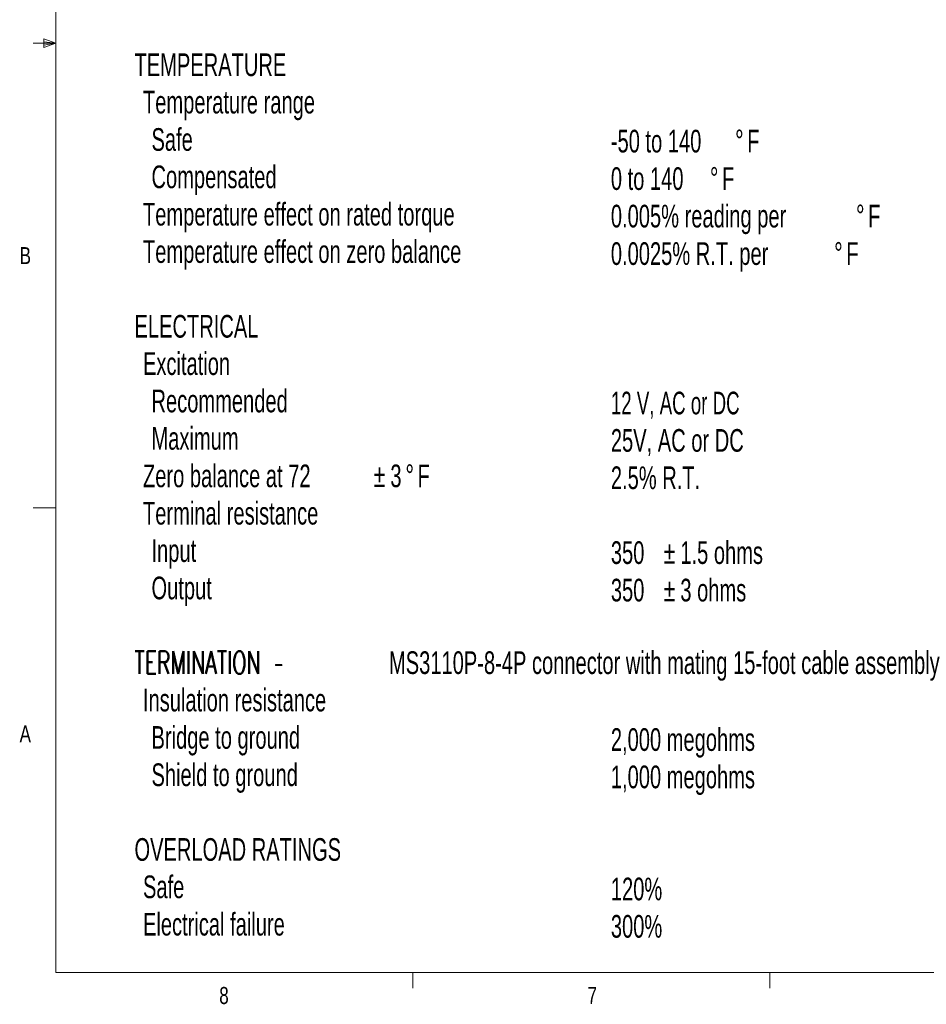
# Model space of a CAD drawing. Header units: inches. Extents: x 0.4 to 16.6, y 0.2 to 10.8.
# Tile 1 of 9: x 0.4 to 5.4, y 0.2 to 5.6. Entities that reach past the tile are written whole.
import ezdxf

# ---------------------------------------------------------------- set-up
doc = ezdxf.new("R2010")
doc.units = ezdxf.units.IN
doc.header["$MEASUREMENT"] = 0
doc.layers.add('FORMAT', color=7, linetype='Continuous')
doc.styles.add('SLDTEXTSTYLE0', font='TXT', dxfattribs={"width": 0.663})
doc.styles.add('SLDTEXTSTYLE1', font='TXT', dxfattribs={"width": 0.7})
doc.styles.add('SLDTEXTSTYLE2', font='TXT', dxfattribs={"width": 0.663, "bigfont": 'bigfont'})
doc.styles.add('SLDTEXTSTYLE3', font='TXT', dxfattribs={"width": 0.616429})
doc.styles.add('SLDTEXTSTYLE4', font='TXT', dxfattribs={"width": 0.75})

# ---------------------------------------------------------------- blocks, each defined once
blk = doc.blocks.new('SW_NOTE_0')
at = {"layer": 'FORMAT', "color": 0, "char_height": 0.125, "attachment_point": 1}
for s, insert, style in [('TEMPERATURE', (0, -2.5173), 'SLDTEXTSTYLE0'), ('Temperature range', (0.0469, -2.7234), 'SLDTEXTSTYLE0'), ('Safe', (0.0938, -2.9294), 'SLDTEXTSTYLE0'), ('Compensated', (0.0938, -3.1355), 'SLDTEXTSTYLE0'), ('Temperature effect on rated torque', (0.0469, -3.3415), 'SLDTEXTSTYLE0'), ('Temperature effect on zero balance', (0.0469, -3.5475), 'SLDTEXTSTYLE0'), ('ELECTRICAL', (0, -3.9596), 'SLDTEXTSTYLE0'), ('Excitation', (0.0469, -4.1656), 'SLDTEXTSTYLE0'), ('Recommended', (0.0938, -4.3717), 'SLDTEXTSTYLE0'), ('Maximum', (0.0938, -4.5777), 'SLDTEXTSTYLE0'), ('Zero balance at 72', (0.0469, -4.7844), 'SLDTEXTSTYLE0'), ('±', (1.3194, -4.7837), 'SLDTEXTSTYLE1'), ('3', (1.4109, -4.7844), 'SLDTEXTSTYLE0'), ('°', (1.4942, -4.7837), 'SLDTEXTSTYLE1'), ('F', (1.5609, -4.7844), 'SLDTEXTSTYLE0'), ('Terminal resistance', (0.0469, -4.9905), 'SLDTEXTSTYLE0'), ('Input', (0.0938, -5.1965), 'SLDTEXTSTYLE0'), ('Output', (0.0938, -5.4026), 'SLDTEXTSTYLE0'), ('MS3110P-8-4P connector with mating 15-foot cable assembly', (1.4034, -5.8146), 'SLDTEXTSTYLE0'), ('TERMINATION –', (0, -5.8146), 'SLDTEXTSTYLE2'), ('Insulation resistance', (0.0469, -6.0207), 'SLDTEXTSTYLE0'), ('Bridge to ground', (0.0938, -6.2267), 'SLDTEXTSTYLE0'), ('Shield to ground', (0.0938, -6.4327), 'SLDTEXTSTYLE0'), ('OVERLOAD RATINGS', (0, -6.8448), 'SLDTEXTSTYLE0'), ('Safe', (0.0469, -7.0508), 'SLDTEXTSTYLE0'), ('Electrical failure', (0.0469, -7.2569), 'SLDTEXTSTYLE0')]:
    blk.add_mtext(s, dxfattribs=dict(at, insert=insert, style=style))
blk = doc.blocks.new('SW_NOTE_1')
at = {"layer": 'FORMAT', "color": 0, "char_height": 0.125, "attachment_point": 1}
for s, insert, style in [('-50 to 140', (0, -2.312), 'SLDTEXTSTYLE0'), ('°', (0.6852, -2.3113), 'SLDTEXTSTYLE1'), ('F', (0.7519, -2.312), 'SLDTEXTSTYLE0'), ('0 to 140', (0, -2.5187), 'SLDTEXTSTYLE0'), ('°', (0.5463, -2.518), 'SLDTEXTSTYLE1'), ('F', (0.613, -2.5187), 'SLDTEXTSTYLE0'), ('0.005% reading per', (0, -2.7255), 'SLDTEXTSTYLE0'), ('°', (1.3519, -2.7248), 'SLDTEXTSTYLE1'), ('F', (1.4185, -2.7255), 'SLDTEXTSTYLE0'), ('0.0025% R.T. per', (0, -2.9322), 'SLDTEXTSTYLE0'), ('°', (1.2315, -2.9315), 'SLDTEXTSTYLE1'), ('F', (1.2981, -2.9322), 'SLDTEXTSTYLE0'), ('12 V, AC or DC', (0, -3.7563), 'SLDTEXTSTYLE3'), ('25V, AC or DC', (0, -3.9624), 'SLDTEXTSTYLE0'), ('2.5% R.T.', (0, -4.1684), 'SLDTEXTSTYLE0'), ('350', (0, -4.5812), 'SLDTEXTSTYLE0'), ('±', (0.2917, -4.5805), 'SLDTEXTSTYLE1'), ('1.5 ohms', (0.3831, -4.5812), 'SLDTEXTSTYLE0'), ('±', (0.2917, -4.7872), 'SLDTEXTSTYLE1'), ('3 ohms', (0.3831, -4.7879), 'SLDTEXTSTYLE0'), ('350', (0, -4.7879), 'SLDTEXTSTYLE0'), ('2,000 megohms', (0, -5.6121), 'SLDTEXTSTYLE0'), ('1,000 megohms', (0, -5.8181), 'SLDTEXTSTYLE0'), ('120%', (0, -6.4362), 'SLDTEXTSTYLE0'), ('300%', (0, -6.6422), 'SLDTEXTSTYLE0')]:
    blk.add_mtext(s, dxfattribs=dict(at, insert=insert, style=style))

msp = doc.modelspace()

# ---------------------------------------------------------------- linework, layer by layer
at = {"color": 7, "linetype": 'Continuous', "lineweight": 0}
for p, q in [((0.6262516, 10.6420732), (0.6262516, 0.3920732)), ((0.5590702, 5.5410828), (0.5590702, 5.4944946)), ((0.6262516, 5.5170732), (0.5590702, 5.5410828)), ((0.6262516, 5.5170732), (0.5012516, 5.5170732)), ((0.6262516, 5.5170732), (0.5590702, 5.5261113)), ((0.6262516, 5.5170732), (0.5590702, 5.5067651)), ((0.6262516, 5.5170732), (0.5590702, 5.4944946)), ((0.6262516, 2.9545732), (0.5012516, 2.9545732)), ((16.3762516, 0.3920732), (0.6262516, 0.3920732)), ((2.5947516, 0.3920732), (2.5947516, 0.307274)), ((4.5635016, 0.3920732), (4.5635016, 0.307274))]:
    msp.add_line(p, q, dxfattribs=at)

# ---------------------------------------------------------------- block references
at = {"layer": 'FORMAT'}
for name, p in [('SW_NOTE_0', (1.0594182, 7.9786676)), ('SW_NOTE_1', (3.6862181, 7.3521672))]:
    msp.add_blockref(name, p, dxfattribs=at)

# ---------------------------------------------------------------- texts
at = {"color": 7, "linetype": 'Continuous', "lineweight": 0, "char_height": 0.09375, "attachment_point": 1, "style": 'SLDTEXTSTYLE4'}
for s, insert in [('B', (0.4264017, 4.3932455)), ('A', (0.4260099, 1.7558501)), ('8', (1.5267745, 0.3129628)), ('7', (3.5574267, 0.313261))]:
    msp.add_mtext(s, dxfattribs=dict(at, insert=insert))

doc.saveas('drawing.dxf')
